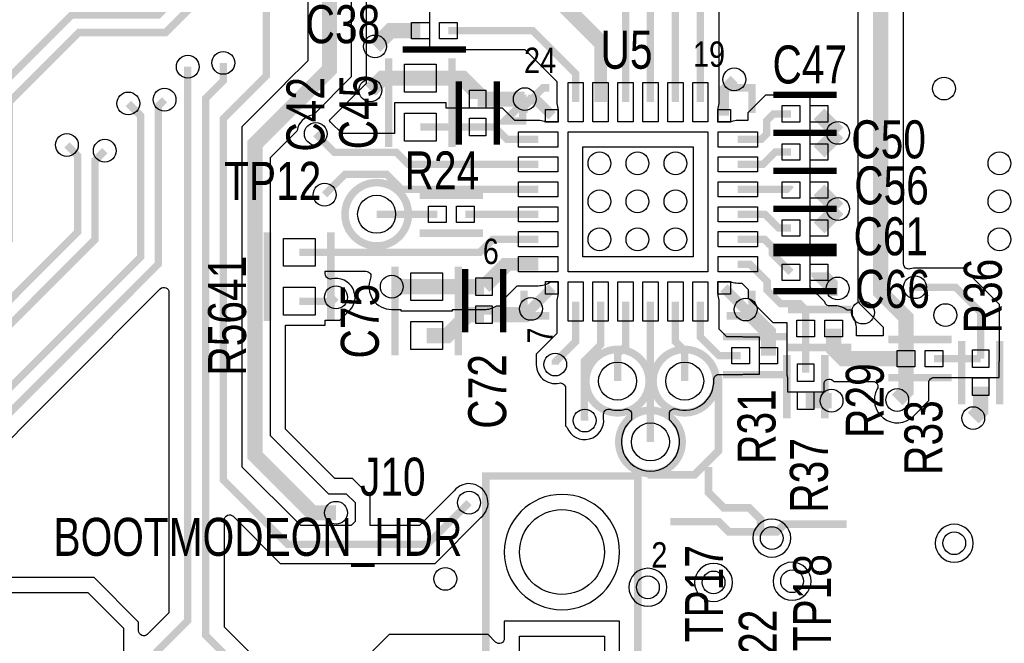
# Model space of a CAD drawing. Extents: x -394 to 5394, y -1015 to 7151.
# Tile 70 of 80: x 2471 to 3249, y 5678 to 6170. Entities that reach past the tile are written whole.
import ezdxf

# ---------------------------------------------------------------- set-up
doc = ezdxf.new("R2010")
doc.units = 0
for name, color, linetype in [('BG_SILKSCREEN_TOP', 3, 'CONTINUOUS'), ('ET_TOP', 132, 'CONTINUOUS'), ('PG_SILKSCREEN_TOP', 7, 'CONTINUOUS'), ('PIN_TOP', 132, 'CONTINUOUS'), ('RD_SILKSCREEN_TOP', 254, 'CONTINUOUS'), ('VC_TOP', 132, 'CONTINUOUS')]:
    doc.layers.add(name, color=color, linetype=linetype)

msp = doc.modelspace()

# ---------------------------------------------------------------- linework, layer by layer
at = {"layer": 'ET_TOP'}
for points, const_width in [([(2549.0343, 6704.2248), (2569.8095, 6725), (2582, 6725), (2593, 6736), (2743, 6736), (2808, 6671), (2808, 6293), (2715.8643, 6200.8643), (2715.8643, 6130.8643), (2657, 6072), (2657, 5826.25), (2702.25, 5781), (2721, 5781)], 12), ([(2301.7043, 5897.5048), (2329.2606, 5897.5048), (2332.2056, 5900.4498), (2367.4499, 5900.4498), (2463, 5995.9999), (2463, 6105), (2518, 6160), (2586.5162, 6160), (2673.8, 6247.2838), (2673.8, 6402.8), (2768, 6497), (2768, 6659.5162), (2723.5162, 6704), (2610.2838, 6704), (2435.0838, 6528.8), (2391.4691, 6528.8), (2386.9943, 6533.2748)], 5.8), ([(2358.9943, 6533.2748), (2377.2691, 6515), (2440.8, 6515), (2616, 6690.2), (2717.8, 6690.2), (2754.2, 6653.8), (2754.2, 6502.7162), (2660, 6408.5162), (2660, 6253), (2580.8, 6173.8), (2512.2838, 6173.8), (2449.2, 6110.7162), (2449.2, 6001.7161), (2361.7337, 5914.2498), (2332.2056, 5914.2498), (2329.2606, 5917.1948), (2301.7043, 5917.1948)], 5.8), ([(3170.9943, 5902.6348), (3170.9943, 5935.0057), (3151, 5955), (3151, 6272), (3224, 6345), (3444.4591, 6345), (3483.7443, 6305.7148)], 12), ([(2881.8043, 6283.6512), (2883.4043, 6282.0512), (2883.4043, 6228.1348), (2901.2843, 6210.2548), (2924.7943, 6210.2548), (2949.5343, 6185.5148), (2949.5343, 6105.1248)], 5.8), ([(3075.8043, 6283.6512), (3075.8043, 6231.7248), (3054.7143, 6210.6348), (3016.5643, 6210.6348), (3008.5843, 6202.6548), (3008.5843, 6105.1248)], 5.8), ([(2939.0543, 6241.9048), (2939.0543, 6217.5148), (2969.2143, 6187.3548), (2969.2143, 6105.1248)], 5.8), ([(3019.0543, 6241.9048), (3014.9047, 6241.9048), (2988.9043, 6215.9044), (2988.9043, 6105.1248)], 5.8), ([(2826, 5789), (2793, 5756), (2683.0001, 5756), (2632, 5807.0001), (2632, 6092.0001), (2666, 6126.0001), (2666, 6186)], 5.8), ([(2787.6707, 6161.4948), (2764.2343, 6161.4948), (2751.7443, 6149.0048)], 12), ([(2809.7179, 6161.4948), (2876.1943, 6161.4948), (2910.1643, 6127.5248), (2910.1643, 6105.1248)], 5.8), ([(2604, 6133), (2604, 5696.0001), (2579.5743, 5671.5744), (2579.5743, 5604.0848), (2597.3243, 5586.3348), (2618.1243, 5586.3348)], 5.8), ([(2662.5443, 5466.9148), (2634.1443, 5466.9148), (2624, 5477.0591), (2624, 5531), (2656, 5563), (2656, 5646.4838), (2618, 5684.4838), (2618, 6108), (2632, 6122), (2632, 6136)], 5.8), ([(2787.5543, 6123.9448), (2757.6943, 6123.9448), (2748.1343, 6114.3848)], 12), ([(2787.5543, 6123.9448), (2820.8743, 6123.9448), (2832.8743, 6111.9448), (2832.8743, 6107.4084)], 12), ([(3027.2843, 6094.2948), (3027.2843, 6114.8948), (3035.3743, 6122.9848)], 8), ([(2301.7043, 5818.7648), (2329.2606, 5818.7648), (2332.2056, 5821.7098), (2425.2259, 5821.7098), (2580.6288, 5977.1127), (2580.6288, 6101.9793), (2585.6543, 6107.0048)], 5.8), ([(2870, 6107.4084), (2832.8743, 6107.4084)], 12), ([(2891.4643, 6094.2948), (2878.7591, 6107), (2870.4084, 6107), (2870, 6107.4084)], 8), ([(2301.7043, 5838.4548), (2329.2606, 5838.4548), (2332.2056, 5835.5098), (2419.5097, 5835.5098), (2566.8288, 5982.8289), (2566.8288, 6094.1712), (2557, 6104)], 5.8), ([(3117.2479, 6080.7648), (3102.2479, 6095.7648)], 12), ([(3080.2007, 6095.7648), (3066.3007, 6095.7648), (3061, 6090.4641), (3061, 6080), (3056.5948, 6075.5948), (3038.1143, 6075.5948)], 5.8), ([(2832.8743, 6085.3612), (2810.9579, 6085.3612), (2810.9543, 6085.3648), (2787.5543, 6085.3648)], 5.8), ([(2880.6343, 6075.5948), (2856.0407, 6075.5948), (2846.2743, 6085.3612), (2832.8743, 6085.3612)], 5.8), ([(3102.2479, 6065.7648), (3117.2479, 6080.7648)], 12), ([(2705, 6080), (2719.6, 6065.4), (2768.6, 6065.4), (2778.0852, 6055.9148), (2880.6343, 6055.9148)], 5.8), ([(2301.7043, 5877.8248), (2329.2606, 5877.8248), (2332.2056, 5874.8798), (2389.4593, 5874.8798), (2517, 6002.4205), (2517, 6062.7891), (2508.5243, 6071.2648)], 5.8), ([(2301.7043, 5858.1348), (2329.2606, 5858.1348), (2332.2056, 5861.0798), (2395.1755, 5861.0798), (2530.8, 5996.7043), (2530.8, 6059.0605), (2538.4343, 6066.6948)], 5.8), ([(3038.1143, 6055.9148), (3057.9147, 6055.9148), (3067.7647, 6065.7648), (3080.2007, 6065.7648)], 5.8), ([(2712, 6032), (2728, 6048), (2761, 6048), (2772.7752, 6036.2248), (2880.6343, 6036.2248)], 5.8), ([(3038.1143, 6036.2248), (3079.7407, 6036.2248), (3080.2007, 6035.7648)], 5.8), ([(3102.2479, 6035.7648), (3117.2479, 6020.7648)], 12), ([(3102.2479, 6005.7648), (3117.2479, 6020.7648)], 12), ([(2800.9943, 6016.5448), (2753.0743, 6016.5448)], 5.8), ([(2823.0343, 6016.5448), (2880.6343, 6016.5448)], 5.8), ([(3038.1143, 6016.5448), (3059.5195, 6016.5448), (3070.2995, 6005.7648), (3080.2007, 6005.7648)], 5.8), ([(2691.9848, 5986.5173), (2834.5172, 5986.5173), (2844.8547, 5996.8548), (2880.6343, 5996.8548)], 5.8), ([(3038.1143, 5996.8548), (3059.1452, 5996.8548), (3065.4932, 5990.5068), (3065.4932, 5985.4723), (3080.2007, 5970.7648)], 5.8), ([(3038.1143, 5977.1748), (3047.6143, 5977.1748), (3061.3218, 5963.4673), (3061.3218, 5956.6781), (3071.9999, 5946), (3087, 5946), (3091.7543, 5941.2457), (3091.7543, 5926.3848)], 5.8), ([(3102.2479, 5970.7648), (3102.2479, 5970), (3114.2479, 5958), (3117, 5958)], 12), ([(2792.5543, 5959.4048), (2765, 5959.4048)], 12), ([(2837.8743, 5959.4084), (2818.0579, 5959.4084), (2818.0543, 5959.4048), (2792.5543, 5959.4048)], 12), ([(2891.4643, 5958.4748), (2874.8743, 5941.8848)], 8), ([(3027.2843, 5958.4748), (3044.3743, 5941.3848)], 8), ([(3178, 5959), (3210, 5959), (3229.8743, 5939.1257), (3229.8743, 5902.6348)], 5.8), ([(2691.9848, 5947.9347), (2717.9347, 5947.9347), (2721, 5951)], 5.8), ([(2874.8743, 5941.8848), (2870.3543, 5937.3648), (2837.8743, 5937.3648), (2837.8743, 5937.3612)], 12), ([(2894, 5898), (2894, 5900.0105), (2910.1643, 5916.1748), (2910.1643, 5947.6448)], 5.8), ([(2917.3143, 5853.7948), (2917.3143, 5855.5448), (2917.0243, 5855.8348), (2917.0243, 5900.6948), (2929.8443, 5913.5148), (2929.8443, 5947.6448)], 5.8), ([(2949.5343, 5947.6448), (2949.5343, 5912.5344), (2943.2143, 5906.2144), (2943.2143, 5884.8948)], 5.8), ([(2969.2143, 5947.6448), (2969.2143, 5836.8948)], 5.8), ([(2988.9043, 5947.6448), (2988.9043, 5916.0956), (2996.2143, 5908.7856), (2996.2143, 5884.8948)], 5.8), ([(3008.5843, 5947.6448), (3008.5843, 5919.7148), (3023.3143, 5904.9848), (3040.3143, 5904.9848)], 5.8), ([(3062.3543, 5904.9848), (3062.3543, 5923.4048), (3044.3743, 5941.3848)], 12), ([(2792.5543, 5920.8248), (2808.8247, 5920.8248), (2825.3611, 5937.3612), (2837.8743, 5937.3612)], 12), ([(3113.7943, 5926.3848), (3113.7943, 5910.1348), (3121.2943, 5902.6348), (3170.9943, 5902.6348)], 12), ([(3091.7543, 5926.3848), (3091.7543, 5891.4648)], 5.8), ([(3164, 5870), (3170.9943, 5876.9943), (3170.9943, 5902.6348)], 12), ([(3193.0343, 5902.6348), (3229.8743, 5902.6348)], 5.8), ([(3229.8743, 5880.5948), (3229.8743, 5861.5848), (3223.9743, 5855.6848)], 12), ([(3091.7543, 5869.4248), (3112.1743, 5869.4248)], 12)]:
    msp.add_lwpolyline(points, dxfattribs=dict(at, const_width=const_width))
for points, format in [([(3132.9998, 6279.4559), (3132.9998, 5947.5441), (3152.9941, 5927.5498), (3152.9941, 5920.635), (3131.7945, 5920.635), (3131.7945, 5926.3849, 0.139598), (3129.0945, 5935.867), (3128.7945, 5936.351), (3128.7945, 5940.885), (3124.4777, 5940.885), (3123.9668, 5941.235, 0.188123), (3111.2254, 5944.2007, -0.395135), (3106.7414, 5947.3307), (3095.2009, 5958.8712), (3095.2009, 5985.265), (3086.7726, 5985.265), (3084.1872, 5987.8504, -0.668179), (3085.6014, 5991.2646), (3095.2009, 5991.2646), (3095.2009, 6110.265), (3083.637, 6110.265), (3083.4233, 6110.3123, 0.054555), (3080.2007, 6110.665), (3060.1288, 6110.665), (3046.0998, 6096.636), (3046.0998, 6090.495), (3038.1143, 6090.495, 0.08214), (3033.3167, 6089.7015), (3033.0035, 6089.595), (3022.5845, 6089.595), (3022.5845, 6100.014), (3022.691, 6100.3272, 0.08214), (3023.4845, 6105.1248), (3023.4845, 6195.7346)], "xyb"), ([(2670.9002, 5652.6557), (2632.9002, 5690.6557), (2632.9002, 5775.371, -0.668175), (2639.7286, 5778.1994), (2676.8282, 5741.0998), (2799.1719, 5741.0998), (2835.3133, 5777.2413, 1.122761), (2814.2413, 5798.3133), (2786.8281, 5770.9002), (2748.0002, 5770.9002), (2748.0002, 5793.9706), (2733.9706, 5808.0002), (2719.9706, 5808.0002), (2681.0002, 5846.9706), (2681.0002, 5928.9345), (2712.485, 5928.9345), (2712.485, 5933.0345), (2724.1066, 5933.0345), (2730.3133, 5939.2413, 0.805213), (2717.4355, 5965.5705, -0.48636), (2712.485, 5969.4559), (2712.485, 5971.6171), (2744.5901, 5971.6171, -0.531244), (2748.3009, 5966.124, 0.531252), (2765, 5941.4046), (2772.0541, 5941.4046), (2772.0541, 5940.4046), (2813.0545, 5940.4046), (2813.0545, 5941.4046), (2825.5102, 5941.4046), (2825.5138, 5941.4082), (2837.8744, 5941.4082, 0.139598), (2847.3565, 5944.1082), (2847.8405, 5944.4082), (2852.3745, 5944.4082), (2852.3745, 5948.4525), (2864.0966, 5960.1746), (2880.6343, 5960.1746, 0.143374), (2889.8027, 5962.8588), (2890.2958, 5963.1746), (2896.1641, 5963.1746), (2896.1641, 5952.7556), (2896.0576, 5952.4424, 0.08214), (2895.2641, 5947.6448), (2895.2641, 5922.3467), (2879.0998, 5906.1824), (2879.0998, 5899.7326), (2879.088, 5899.6246, 0.513676), (2897.2559, 5883.3574, -0.479847), (2902.1241, 5879.4528), (2902.1241, 5849.6629), (2903.2659, 5848.5212), (2903.4183, 5848.1463, 0.870026), (2932.2263, 5855.4194), (2932.2145, 5855.5274), (2932.2145, 5858.8178, -0.49328), (2937.2515, 5862.681, 0.132856), (2949.2623, 5862.704, -0.494475), (2954.3141, 5858.8448), (2954.3141, 5854.4381), (2953.6661, 5853.8436, 2.569364), (2984.7625, 5853.8436), (2984.1145, 5854.4381), (2984.1145, 5859.1382, -0.506546), (2989.3145, 5862.9539, 0.52047), (3019.1922, 5885.9083, -0.427188), (3023.1883, 5890.0846), (3040.3143, 5890.0846, 0.054555), (3043.5369, 5890.4373), (3043.7506, 5890.4846), (3055.3145, 5890.4846), (3055.3145, 5919.485), (3043.7506, 5919.485), (3043.5369, 5919.5323, 0.054555), (3040.3143, 5919.885), (3029.4862, 5919.885), (3023.4845, 5925.8867), (3023.4845, 5947.6448, 0.08214), (3022.691, 5952.4424), (3022.5845, 5952.7556), (3022.5845, 5963.1746), (3033.0035, 5963.1746), (3033.3167, 5963.0681, 0.08214), (3038.1143, 5962.2746), (3041.4424, 5962.2746), (3046.4216, 5957.2954), (3046.4216, 5950.5062), (3065.828, 5931.0998), (3076.7541, 5931.0998), (3076.7541, 5911.8846), (3076.8541, 5911.8846), (3076.8541, 5891.4648, 0.054555), (3077.2068, 5888.2422), (3077.2541, 5888.0285), (3077.2541, 5876.4646), (3106.2545, 5876.4646), (3106.2545, 5882.5617, -0.668169), (3113.0829, 5885.3901), (3113.8384, 5884.6346), (3144.7409, 5884.6346, -0.571002), (3148.2425, 5878.7011, 0.868578), (3176.7281, 5857.2719), (3188.9945, 5869.5384), (3188.9945, 5883.7346, -0.414831), (3193.0029, 5887.7346), (3215.3741, 5887.7346), (3215.3741, 5887.6346), (3244.3745, 5887.6346), (3244.3745, 5899.1985), (3244.4218, 5899.4122, 0.054555), (3244.7745, 5902.6348), (3244.7745, 5945.2976), (3216.1719, 5973.9002), (3179.7326, 5973.9002), (3179.6246, 5973.912, 0.093975), (3174.0528, 5973.4715, -0.494537), (3169.0002, 5977.3305), (3169.0002, 6264.5441)], "xyb"), ([(2733, 6202), (2733, 6125), (2702.8596, 6094.8596), (2702.2503, 6094.746, 0.309909), (2690.254, 6082.7497), (2690.1404, 6082.1404), (2669, 6061), (2669, 5842), (2715, 5796), (2729, 5796), (2736, 5789), (2736, 5774), (2732.9002, 5770.9002), (2693.0998, 5770.9002), (2646.9002, 5817.0998), (2646.9002, 6085.8282), (2680.9002, 6119.8282), (2680.9002, 6119.9002), (2699, 6138), (2699, 6232)], "xyb"), ([(2929.8443, 6105.1248, 10, 10, 0), (2929.8443, 6152.2548, 12, 12, 0), (2879.8279, 6202.2712, 12, 12, 0), (2864.6643, 6202.2712, 12, 12, 0)], "xyseb"), ([(2794.7177, 6175.995), (2794.7177, 6146.9946), (2806.2816, 6146.9946), (2806.4953, 6146.9473, 0.054555), (2809.7179, 6146.5946), (2870.0224, 6146.5946), (2895.2641, 6121.3529), (2895.2641, 6105.1248, 0.08214), (2896.0576, 6100.3272), (2896.1641, 6100.014), (2896.1641, 6089.595), (2885.7451, 6089.595), (2885.4319, 6089.7015, 0.08214), (2880.6343, 6090.495), (2862.2126, 6090.495), (2852.4462, 6100.2614), (2847.3745, 6100.2614), (2847.3745, 6100.3614), (2818.3741, 6100.3614), (2818.3741, 6100.265), (2808.0545, 6100.265), (2808.0545, 6104.365), (2767.0541, 6104.365), (2767.0541, 6080.3002), (2725.7719, 6080.3002), (2716.7587, 6089.3133, 0.029234), (2715.5922, 6090.6213), (2745.0002, 6120.0294), (2745.0002, 6197.0294)], "xyb"), ([(2880.6343, 5977.1748, 10, 10, 0), (2855.6407, 5977.1748, 12, 12, 0), (2837.8743, 5959.4084, 12, 12, 0)], "xyseb"), ([(2431.3978, 5806.8096), (2582.2714, 5957.6832, -0.668175), (2589.0998, 5954.8548), (2589.0998, 5702.172), (2572.0029, 5685.0751, -0.668175), (2565.1745, 5687.9035), (2565.1745, 5694.7963), (2529.9706, 5730.0002), (2359.0294, 5730.0002)], "xyb"), ([(2944.8402, 5604.4998), (2944.8402, 5695.5002), (2853.8398, 5695.5002), (2853.8398, 5681.8291, -0.668175), (2847.0114, 5679.0007), (2841.1119, 5684.9002), (2762.8281, 5684.9002), (2732.9798, 5655.0519)], "xyb")]:
    msp.add_lwpolyline(points, format=format, dxfattribs=at)
msp.add_lwpolyline([(2904.1345, 5971.145), (2904.1345, 6081.6246), (3014.6141, 6081.6246), (3014.6141, 5971.145)], close=True, dxfattribs=at)
for points in [[(2944.8402, 5750, 1), (2853.8398, 5750, 1)], [(3080.0002, 5761, 1), (3049.9998, 5761, 1)], [(3224.0002, 5757, 1), (3193.9998, 5757, 1)], [(2982.2002, 5722.2, 1), (2952.1998, 5722.2, 1)], [(3034.0002, 5726, 1), (3003.9998, 5726, 1)], [(3096.0002, 5727, 1), (3065.9998, 5727, 1)]]:
    msp.add_lwpolyline(points, format="xyb", close=True, dxfattribs=at)
msp.add_lwpolyline([(2364, 5718), (2525, 5718), (2553.1743, 5689.8257), (2553.1743, 5560.9548), (2547.2195, 5555), (2512, 5555), (2485, 5528), (2485, 5488), (2493, 5480), (2529, 5480), (2533, 5476), (2586, 5476), (2637, 5425), (2637, 5351), (2631, 5345), (2587, 5345), (2552, 5380), (2552, 5400), (2544, 5408), (2469, 5408)], dxfattribs=at)
at = {"layer": 'PG_SILKSCREEN_TOP'}
for points, const_width in [([(2823.6943, 6146.4948), (2773.6943, 6146.4948)], 5), ([(2762.5543, 6069.6548), (2762.5543, 6139.6548)], 6), ([(2812.5543, 6069.6548), (2812.5543, 6139.6548)], 6), ([(2817.8743, 6071.3848), (2817.8743, 6121.3848)], 5), ([(2847.8743, 6071.3848), (2847.8743, 6121.3848)], 5), ([(2889.3743, 6116.3848), (2884.3743, 6116.3848), (2869.3743, 6101.3848), (2869.3743, 6096.3848)], 6), ([(3029.3743, 6116.3848), (3049.3743, 6116.3848), (3049.3743, 6096.3848)], 6), ([(2868.3043, 6090.1648), (2868.3043, 6104.3148), (2854.1543, 6090.1648), (2868.3043, 6090.1648)], 6), ([(3066.2243, 6110.7648), (3116.2243, 6110.7648)], 5), ([(3066.2243, 6080.7648), (3116.2243, 6080.7648)], 5), ([(3066.2243, 6080.7648), (3116.2243, 6080.7648)], 5), ([(3066.2243, 6050.7648), (3116.2243, 6050.7648)], 5), ([(3066.2243, 6050.7648), (3116.2243, 6050.7648)], 5), ([(2837.0143, 6031.5448), (2787.0143, 6031.5448)], 6), ([(3066.2243, 6020.7648), (3116.2243, 6020.7648)], 5), ([(3066.2243, 6020.7648), (3116.2243, 6020.7648)], 5), ([(2666.9848, 5932.226), (2666.9848, 6002.226)], 6), ([(2716.9848, 5932.226), (2716.9848, 6002.226)], 6), ([(2837.0143, 6001.5448), (2787.0143, 6001.5448)], 6), ([(3066.2243, 5990.7648), (3116.2243, 5990.7648)], 5), ([(3066.2243, 5985.7648), (3116.2243, 5985.7648)], 5), ([(2767.5543, 5975.1148), (2767.5543, 5905.1148)], 6), ([(2817.5543, 5975.1148), (2817.5543, 5905.1148)], 6), ([(2822.8743, 5973.3848), (2822.8743, 5923.3848)], 5), ([(2852.8743, 5973.3848), (2852.8743, 5923.3848)], 5), ([(2869.3743, 5956.3848), (2869.3743, 5936.3848), (2889.3743, 5936.3848)], 6), ([(3029.3743, 5936.3848), (3049.3743, 5936.3848), (3049.3743, 5956.3848)], 6), ([(3066.2243, 5955.7648), (3116.2243, 5955.7648)], 5), ([(3127.7743, 5941.3848), (3077.7743, 5941.3848)], 6), ([(3026.3343, 5919.9848), (3076.3343, 5919.9848)], 6), ([(3157.0143, 5917.6348), (3207.0143, 5917.6348)], 6), ([(3214.8743, 5866.6148), (3214.8743, 5916.6148)], 6), ([(3244.8743, 5866.6148), (3244.8743, 5916.6148)], 6), ([(3076.7543, 5855.4448), (3076.7543, 5905.4448)], 6), ([(3127.7743, 5911.3848), (3077.7743, 5911.3848)], 6), ([(3106.7543, 5855.4448), (3106.7543, 5905.4448)], 6), ([(2967, 5811), (3004, 5811), (3023, 5830), (3023, 5887), (3021, 5889)], 6), ([(3026.3343, 5889.9848), (3076.3343, 5889.9848)], 6), ([(3157.0143, 5887.6348), (3207.0143, 5887.6348)], 6), ([(3015, 5817), (3015, 5797), (3027, 5785), (3047, 5785), (3056, 5776), (3056, 5767)], 6), ([(2839.34, 5810), (2839.34, 5590), (2959.34, 5590), (2959.34, 5810), (2839.34, 5810)], 6), ([(2985, 5774), (3023, 5774), (3031, 5766), (3069, 5766), (3075, 5772), (3124, 5772)], 6)]:
    msp.add_lwpolyline(points, dxfattribs=dict(at, const_width=const_width))
at = {"layer": 'PG_SILKSCREEN_TOP', "const_width": 6}
for points in [[(2778.0743, 6016.5448, 1), (2728.0743, 6016.5448, 1), (2778.0743, 6016.5448)], [(2968.2143, 5884.8948, 1), (2918.2143, 5884.8948, 1), (2968.2143, 5884.8948)], [(3021.2143, 5884.8948, 1), (2971.2143, 5884.8948, 1), (3021.2143, 5884.8948)], [(2994.2143, 5836.8948, 1), (2944.2143, 5836.8948, 1), (2994.2143, 5836.8948)]]:
    msp.add_lwpolyline(points, format="xyb", dxfattribs=at)
at = {"layer": 'PIN_TOP'}
for points in [[(2794.6707, 6167.9948), (2794.6707, 6154.9948), (2780.6707, 6154.9948), (2780.6707, 6167.9948)], [(2816.7179, 6167.9948), (2816.7179, 6154.9948), (2802.7179, 6154.9948), (2802.7179, 6167.9948)], [(2800.0543, 6112.9448), (2775.0543, 6112.9448), (2775.0543, 6134.9448), (2800.0543, 6134.9448)], [(2916.1643, 6089.6248), (2904.1643, 6089.6248), (2904.1643, 6120.6248), (2916.1643, 6120.6248)], [(2935.8443, 6089.6248), (2923.8443, 6089.6248), (2923.8443, 6120.6248), (2935.8443, 6120.6248)], [(2955.5343, 6089.6248), (2943.5343, 6089.6248), (2943.5343, 6120.6248), (2955.5343, 6120.6248)], [(2975.2143, 6089.6248), (2963.2143, 6089.6248), (2963.2143, 6120.6248), (2975.2143, 6120.6248)], [(2994.9043, 6089.6248), (2982.9043, 6089.6248), (2982.9043, 6120.6248), (2994.9043, 6120.6248)], [(3014.5843, 6089.6248), (3002.5843, 6089.6248), (3002.5843, 6120.6248), (3014.5843, 6120.6248)], [(2839.3743, 6100.4084), (2826.3743, 6100.4084), (2826.3743, 6114.4084), (2839.3743, 6114.4084)], [(3073.2007, 6089.2648), (3073.2007, 6102.2648), (3087.2007, 6102.2648), (3087.2007, 6089.2648)], [(3095.2479, 6089.2648), (3095.2479, 6102.2648), (3109.2479, 6102.2648), (3109.2479, 6089.2648)], [(2800.0543, 6074.3648), (2775.0543, 6074.3648), (2775.0543, 6096.3648), (2800.0543, 6096.3648)], [(2886.4643, 6089.2948), (2886.4643, 6099.2948), (2896.4643, 6099.2948), (2896.4643, 6089.2948)], [(3022.2843, 6089.2948), (3022.2843, 6099.2948), (3032.2843, 6099.2948), (3032.2843, 6089.2948)], [(2839.3743, 6078.3612), (2826.3743, 6078.3612), (2826.3743, 6092.3612), (2839.3743, 6092.3612)], [(2865.1343, 6069.5948), (2865.1343, 6081.5948), (2896.1343, 6081.5948), (2896.1343, 6069.5948)], [(3022.6143, 6069.5948), (3022.6143, 6081.5948), (3053.6143, 6081.5948), (3053.6143, 6069.5948)], [(3073.2007, 6059.2648), (3073.2007, 6072.2648), (3087.2007, 6072.2648), (3087.2007, 6059.2648)], [(3095.2479, 6059.2648), (3095.2479, 6072.2648), (3109.2479, 6072.2648), (3109.2479, 6059.2648)], [(2915.8743, 5982.8848), (2915.8743, 6069.8848), (3002.8743, 6069.8848), (3002.8743, 5982.8848)], [(2865.1343, 6049.9148), (2865.1343, 6061.9148), (2896.1343, 6061.9148), (2896.1343, 6049.9148)], [(3022.6143, 6049.9148), (3022.6143, 6061.9148), (3053.6143, 6061.9148), (3053.6143, 6049.9148)], [(2865.1343, 6030.2248), (2865.1343, 6042.2248), (2896.1343, 6042.2248), (2896.1343, 6030.2248)], [(3022.6143, 6030.2248), (3022.6143, 6042.2248), (3053.6143, 6042.2248), (3053.6143, 6030.2248)], [(3073.2007, 6029.2648), (3073.2007, 6042.2648), (3087.2007, 6042.2648), (3087.2007, 6029.2648)], [(3095.2479, 6029.2648), (3095.2479, 6042.2648), (3109.2479, 6042.2648), (3109.2479, 6029.2648)], [(2807.9943, 6023.0448), (2807.9943, 6010.0448), (2793.9943, 6010.0448), (2793.9943, 6023.0448)], [(2830.0343, 6023.0448), (2830.0343, 6010.0448), (2816.0343, 6010.0448), (2816.0343, 6023.0448)], [(2865.1343, 6010.5448), (2865.1343, 6022.5448), (2896.1343, 6022.5448), (2896.1343, 6010.5448)], [(3022.6143, 6010.5448), (3022.6143, 6022.5448), (3053.6143, 6022.5448), (3053.6143, 6010.5448)], [(3073.2007, 5999.2648), (3073.2007, 6012.2648), (3087.2007, 6012.2648), (3087.2007, 5999.2648)], [(3095.2479, 5999.2648), (3095.2479, 6012.2648), (3109.2479, 6012.2648), (3109.2479, 5999.2648)], [(2865.1343, 5990.8548), (2865.1343, 6002.8548), (2896.1343, 6002.8548), (2896.1343, 5990.8548)], [(3022.6143, 5990.8548), (3022.6143, 6002.8548), (3053.6143, 6002.8548), (3053.6143, 5990.8548)], [(2704.4848, 5975.5173), (2679.4848, 5975.5173), (2679.4848, 5997.5173), (2704.4848, 5997.5173)], [(2865.1343, 5971.1748), (2865.1343, 5983.1748), (2896.1343, 5983.1748), (2896.1343, 5971.1748)], [(3022.6143, 5971.1748), (3022.6143, 5983.1748), (3053.6143, 5983.1748), (3053.6143, 5971.1748)], [(3073.2007, 5964.2648), (3073.2007, 5977.2648), (3087.2007, 5977.2648), (3087.2007, 5964.2648)], [(3095.2479, 5964.2648), (3095.2479, 5977.2648), (3109.2479, 5977.2648), (3109.2479, 5964.2648)], [(2780.0543, 5970.4048), (2805.0543, 5970.4048), (2805.0543, 5948.4048), (2780.0543, 5948.4048)], [(2831.3743, 5966.4084), (2844.3743, 5966.4084), (2844.3743, 5952.4084), (2831.3743, 5952.4084)], [(2886.4643, 5953.4748), (2886.4643, 5963.4748), (2896.4643, 5963.4748), (2896.4643, 5953.4748)], [(2916.1643, 5932.1448), (2904.1643, 5932.1448), (2904.1643, 5963.1448), (2916.1643, 5963.1448)], [(2935.8443, 5932.1448), (2923.8443, 5932.1448), (2923.8443, 5963.1448), (2935.8443, 5963.1448)], [(2955.5343, 5932.1448), (2943.5343, 5932.1448), (2943.5343, 5963.1448), (2955.5343, 5963.1448)], [(2975.2143, 5932.1448), (2963.2143, 5932.1448), (2963.2143, 5963.1448), (2975.2143, 5963.1448)], [(2994.9043, 5932.1448), (2982.9043, 5932.1448), (2982.9043, 5963.1448), (2994.9043, 5963.1448)], [(3014.5843, 5932.1448), (3002.5843, 5932.1448), (3002.5843, 5963.1448), (3014.5843, 5963.1448)], [(3022.2843, 5953.4748), (3022.2843, 5963.4748), (3032.2843, 5963.4748), (3032.2843, 5953.4748)], [(2704.4848, 5936.9347), (2679.4848, 5936.9347), (2679.4848, 5958.9347), (2704.4848, 5958.9347)], [(2831.3743, 5944.3612), (2844.3743, 5944.3612), (2844.3743, 5930.3612), (2831.3743, 5930.3612)], [(2780.0543, 5931.8248), (2805.0543, 5931.8248), (2805.0543, 5909.8248), (2780.0543, 5909.8248)], [(3098.7543, 5932.8848), (3098.7543, 5919.8848), (3084.7543, 5919.8848), (3084.7543, 5932.8848)], [(3120.7943, 5932.8848), (3120.7943, 5919.8848), (3106.7943, 5919.8848), (3106.7943, 5932.8848)], [(3033.3143, 5898.4848), (3033.3143, 5911.4848), (3047.3143, 5911.4848), (3047.3143, 5898.4848)], [(3055.3543, 5898.4848), (3055.3543, 5911.4848), (3069.3543, 5911.4848), (3069.3543, 5898.4848)], [(3163.9943, 5896.1348), (3163.9943, 5909.1348), (3177.9943, 5909.1348), (3177.9943, 5896.1348)], [(3186.0343, 5896.1348), (3186.0343, 5909.1348), (3200.0343, 5909.1348), (3200.0343, 5896.1348)], [(3236.3743, 5895.6348), (3223.3743, 5895.6348), (3223.3743, 5909.6348), (3236.3743, 5909.6348)], [(3098.2543, 5884.4648), (3085.2543, 5884.4648), (3085.2543, 5898.4648), (3098.2543, 5898.4648)], [(3236.3743, 5873.5948), (3223.3743, 5873.5948), (3223.3743, 5887.5948), (3236.3743, 5887.5948)], [(3098.2543, 5862.4248), (3085.2543, 5862.4248), (3085.2543, 5876.4248), (3098.2543, 5876.4248)], [(2865.84, 5683.5), (2932.84, 5683.5), (2932.84, 5616.5), (2865.84, 5616.5)]]:
    msp.add_lwpolyline(points, close=True, dxfattribs=at)
for centre, radius in [((2753.0743, 6016.5448), 15), ((2943.2143, 5884.8948), 15), ((2996.2143, 5884.8948), 15), ((2969.2143, 5836.8948), 15), ((2899.34, 5750), 33.5)]:
    msp.add_circle(centre, radius, dxfattribs=at)
at = {"layer": 'VC_TOP'}
for centre in [(2751.7443, 6149.0048), (2604, 6133), (2632, 6136), (3035.3743, 6122.9848), (3200.9243, 6115.7848), (2748.1343, 6114.3848), (2557, 6104), (2585.6543, 6107.0048), (2870, 6107.4084), (2705, 6080), (3117.2479, 6080.7648), (2508.5243, 6071.2648), (2538.4343, 6066.6948), (2928.9343, 6056.7348), (2958.9343, 6056.7348), (2988.9343, 6056.7348), (3244.6743, 6056.7348), (2712, 6032), (2928.9343, 6026.7348), (2958.9343, 6026.7348), (2988.9343, 6026.7348), (3244.6743, 6026.7348), (3117.2479, 6020.7648), (2928.9343, 5996.7348), (2958.9343, 5996.7348), (2988.9343, 5996.7348), (3244.6743, 5996.7348), (2765, 5959.4048), (3117, 5958), (3178, 5959), (2721, 5951), (2874.8743, 5941.8848), (3044.3743, 5941.3848), (3137, 5939), (3202, 5937), (2894, 5898), (3112.1743, 5869.4248), (3164, 5870), (2917.3143, 5853.7948), (3223.9743, 5855.6848), (2826, 5789), (2721, 5781), (3065, 5761), (3209, 5757), (2807.3, 5728.86), (3081, 5727), (2967.2, 5722.2), (3019, 5726)]:
    msp.add_circle(centre, 9, dxfattribs=at)

# ---------------------------------------------------------------- texts
at = {"layer": 'BG_SILKSCREEN_TOP', "width": 0.8}
msp.add_text('BOOTMODEON_HDR', height=30, dxfattribs=at).set_placement((2497.975, 5747))
at = {"layer": 'PG_SILKSCREEN_TOP', "width": 0.85}
for s, p in [('24', (2869.3943, 6128.0748)), ('19', (3002.8043, 6132.9148)), ('6', (2836.8543, 5977.2848)), ('2', (2969.89, 5737.8))]:
    msp.add_text(s, height=20, dxfattribs=at).set_placement(p)
msp.add_text('7', height=20, rotation=90, dxfattribs=at).set_placement((2891.9352, 5914.6243))
at = {"layer": 'RD_SILKSCREEN_TOP', "width": 0.8}
for s, p in [('C38', (2697.0043, 6151.5248)), ('U5', (2929.8243, 6131.4148)), ('C47', (3065.5643, 6119.7548)), ('C50', (3127.7743, 6060.6848)), ('R24', (2775.1243, 6036.1748)), ('TP12', (2632.6648, 6027.9357)), ('C56', (3130.0643, 6024.3448)), ('C61', (3129.4843, 5984.1948)), ('C66', (3130.9743, 5942.6548)), ('J10', (2739.95, 5794.51))]:
    msp.add_text(s, height=30, dxfattribs=at).set_placement(p)
for s, p in [('C42', (2711.8143, 6065.9648)), ('C45', (2753.5443, 6067.7848)), ('R5641', (2649.9848, 5889.226)), ('R36', (3246.5243, 5922.6048)), ('C75', (2754.7843, 5902.7548)), ('C72', (2855.3543, 5847.3048)), ('R29', (3153.3743, 5840.1048)), ('R31', (3067.9143, 5819.5948)), ('R33', (3199.6252, 5810.9143)), ('R37', (3109.2543, 5781.0448)), ('TP17', (3026.5343, 5678.8148)), ('TP18', (3111.8343, 5671.7048)), ('TP22', (3068.9443, 5627.8848))]:
    msp.add_text(s, height=30, rotation=90, dxfattribs=at).set_placement(p)

doc.saveas('drawing.dxf')
